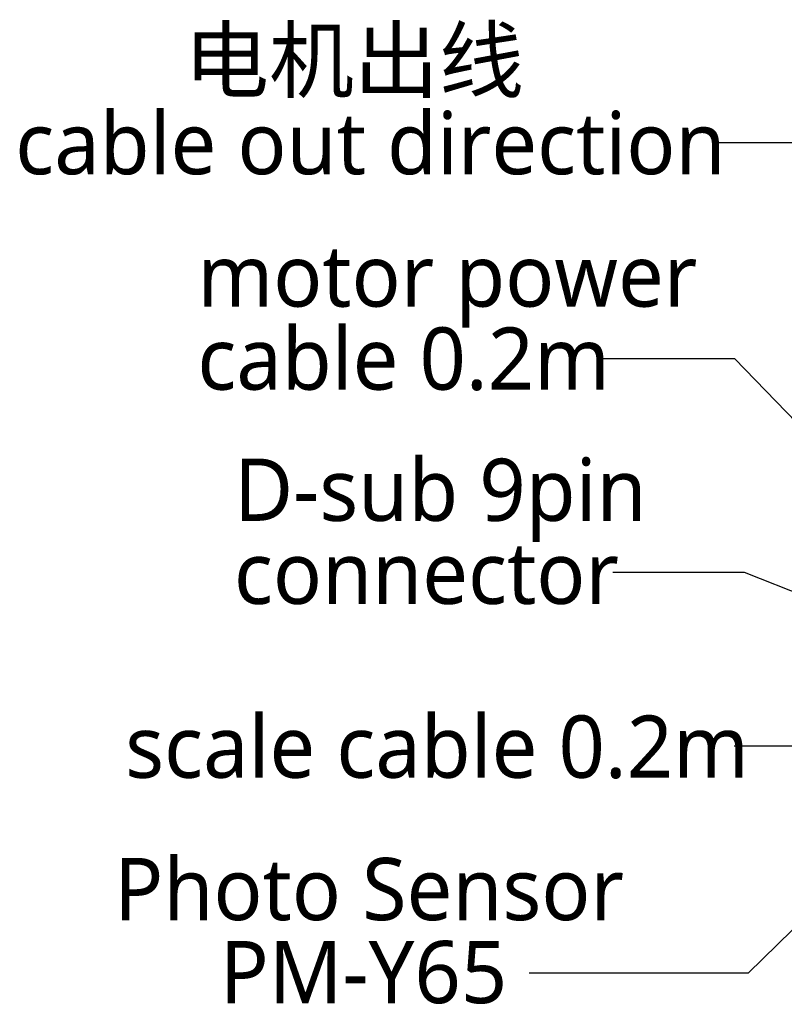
# Model space of a CAD drawing. Header units: millimetres. Extents: x 35 to 2905, y -50 to 2044.
# Tile 18 of 27: x 1691 to 1948, y 941 to 1273. Entities that reach past the tile are written whole.
import ezdxf

# ---------------------------------------------------------------- set-up
doc = ezdxf.new("R2010")
doc.units = ezdxf.units.MM
doc.header["$LTSCALE"] = 7
doc.linetypes.add('SLD-Solid', pattern=[0])
doc.layers.add('DIMNS', color=7, linetype='SLD-Solid')
doc.styles.add('SLDTEXTSTYLE13', font='MSYH.TTC')
doc.styles.add('SLDTEXTSTYLE14', font='MSYH.TTC', dxfattribs={"bigfont": 'bigfont'})
doc.styles.get("Standard").update_dxf_attribs({"font": 'MSYH.TTC'})
doc.dimstyles.new('SLDDIMSTYLE3', dxfattribs={"dimtxt": 0.18, "dimasz": 14, "dimexe": 0, "dimexo": 0.0625, "dimgap": 0, "dimtad": 0, "dimtih": 1, "dimtoh": 1, "dimdec": 0, "dimrnd": 1e-09, "dimzin": 0, "dimdsep": 46, "dimtxsty": 'Standard', "dimsah": 1, "dimcen": 0.09, "dimadec": 0, "dimazin": 0, "dimtfac": 14, "dimtdec": 0, "dimtofl": 0, "dimtmove": 0, "dimatfit": 3, "dimfxl": 0, "dimfrac": 2, "dimtolj": 1, "dimtzin": 0, "dimarcsym": 0})
doc.dimstyles.new('SLDDIMSTYLE4', dxfattribs={"dimtxt": 0.18, "dimasz": 4.2, "dimexe": 0, "dimexo": 0.0625, "dimgap": 0, "dimtad": 0, "dimtih": 1, "dimtoh": 1, "dimdec": 0, "dimrnd": 1e-09, "dimzin": 0, "dimdsep": 46, "dimtxsty": 'Standard', "dimblk1": 'DOT', "dimblk2": 'DOT', "dimsah": 1, "dimcen": 0.09, "dimadec": 0, "dimazin": 0, "dimtfac": 4.2, "dimtdec": 0, "dimtofl": 0, "dimtmove": 0, "dimatfit": 3, "dimldrblk": 'DOT', "dimfxl": 0, "dimfrac": 2, "dimtolj": 1, "dimtzin": 0, "dimarcsym": 0})

# ---------------------------------------------------------------- blocks, each defined once
blk = doc.blocks.new('SW_NOTE_0_5')
at = {"layer": 'DIMNS', "color": 0, "char_height": 21, "attachment_point": 1}
for s, insert, style in [('        电机出线', (-235.38, 38.4), 'SLDTEXTSTYLE14'), ('cable out direction', (-235.38, 10.4), 'SLDTEXTSTYLE13')]:
    blk.add_mtext(s, dxfattribs=dict(at, insert=insert, style=style))
blk = doc.blocks.new('SW_NOTE_0_6')
at = {"layer": 'DIMNS', "color": 0, "char_height": 21, "attachment_point": 1, "style": 'SLDTEXTSTYLE13'}
for s, insert in [('motor power', (-136.77, 38.59)), ('cable 0.2m', (-136.77, 10.59))]:
    blk.add_mtext(s, dxfattribs=dict(at, insert=insert))
blk = doc.blocks.new('SW_NOTE_0_7')
at = {"layer": 'DIMNS', "color": 0, "char_height": 21, "attachment_point": 1, "style": 'SLDTEXTSTYLE13'}
for s, insert in [('D-sub 9pin', (-127.7, 38.38)), ('connector', (-127.7, 10.38))]:
    blk.add_mtext(s, dxfattribs=dict(at, insert=insert))
blk = doc.blocks.new('SW_NOTE_0_8')
at = {"layer": 'DIMNS', "color": 0, "char_height": 21, "attachment_point": 1, "style": 'SLDTEXTSTYLE13'}
for s, insert in [('Photo Sensor', (-139.93, 38.9)), ('     PM-Y65', (-139.93, 10.9))]:
    blk.add_mtext(s, dxfattribs=dict(at, insert=insert))
blk = doc.blocks.new('_Dot')
at = {"color": 0, "linetype": 'ByBlock', "lineweight": -2}
blk.add_line((-0.5, 0), (-1, 0), dxfattribs=at)
at = {"color": 0, "linetype": 'ByBlock', "const_width": 0.5}
blk.add_lwpolyline([(-0.25, 0, 1), (0.25, 0, 1)], format="xyb", close=True, dxfattribs=at)

msp = doc.modelspace()

# ---------------------------------------------------------------- block references
at = {"layer": 'DIMNS'}
for name, p in [('SW_NOTE_0_5', (1924.542929, 1231.094315)), ('SW_NOTE_0_6', (1887.3166632, 1158.2619451)), ('SW_NOTE_0_7', (1890.5887182, 1086.2388237)), ('SW_NOTE_0_8', (1862.4563718, 951.094315))]:
    msp.add_blockref(name, p, dxfattribs=at)

# ---------------------------------------------------------------- texts
at = {"layer": 'DIMNS', "insert": (1726.2309035, 1038.003931), "char_height": 21, "attachment_point": 1, "style": 'SLDTEXTSTYLE13'}
msp.add_mtext('scale cable 0.2m', dxfattribs=at)

# ---------------------------------------------------------------- leaders
at = {"layer": 'DIMNS'}
for points, dimstyle in [([(2017.5234382, 1073.4717225), (1968.992929, 1231.094315), (1924.542929, 1231.094315)], 'SLDDIMSTYLE3'), ([(2015.9887869, 1070.8485906), (1931.7666632, 1158.2619451), (1887.3166632, 1158.2619451)], 'SLDDIMSTYLE3'), ([(2024.0887872, 1050.9107883), (1935.0387182, 1086.2388237), (1890.5887182, 1086.2388237)], 'SLDDIMSTYLE3'), ([(2022.0285596, 1045.6107883), (1975.9433715, 1027.6492297), (1931.4933715, 1027.6492297)], 'SLDDIMSTYLE3'), ([(2013.7828572, 1027.0829414), (1936.2480396, 951.094315), (1862.4563718, 951.094315)], 'SLDDIMSTYLE4')]:
    msp.add_leader(points, dimstyle=dimstyle, dxfattribs=at)

doc.saveas('drawing.dxf')
